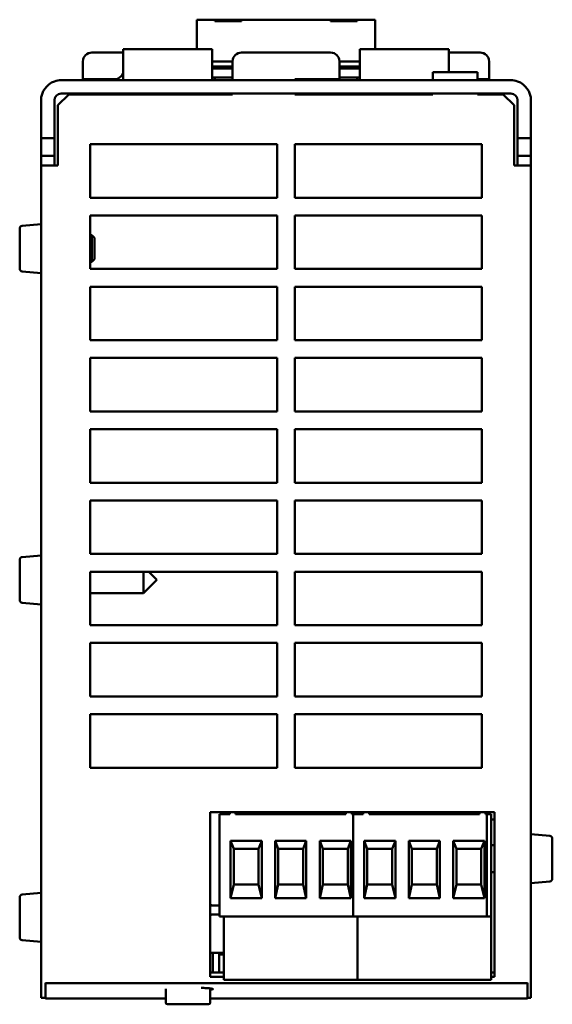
# Model space of a CAD drawing. Header units: millimetres. Extents: x -8 to 1688, y -8 to 1196.
# Tile 9 of 11: x 1329 to 1448, y 418 to 639. Entities that reach past the tile are written whole.
import ezdxf

# ---------------------------------------------------------------- set-up
doc = ezdxf.new("R2010")
doc.units = ezdxf.units.MM
doc.header["$LTSCALE"] = 4
doc.layers.add('Visibile (ISO)', color=7, linetype='Continuous', lineweight=50)

msp = doc.modelspace()

# ---------------------------------------------------------------- linework, layer by layer
at = {"layer": 'Visibile (ISO)'}
for p, q in [((1368.66, 638.85), (1372.66, 638.85)), ((1368.66, 632.25), (1368.66, 638.85)), ((1372.66, 638.85), (1372.66, 638.51)), ((1372.66, 638.85), (1378.66, 638.85)), ((1372.66, 638.51), (1378.66, 638.51)), ((1378.66, 638.51), (1378.66, 638.85)), ((1378.66, 638.85), (1398.66, 638.85)), ((1398.66, 638.85), (1398.66, 638.51)), ((1398.66, 638.85), (1404.66, 638.85)), ((1398.66, 638.51), (1404.66, 638.51)), ((1404.66, 638.85), (1408.66, 638.85)), ((1404.66, 638.51), (1404.66, 638.85)), ((1408.66, 638.85), (1408.66, 632.25)), ((1352.06, 631.48), (1345.06, 631.48)), ((1352.06, 632.25), (1372.06, 632.25)), ((1352.06, 631.24), (1352.06, 632.25)), ((1352.06, 631.24), (1352.06, 625.65)), ((1372.06, 632.25), (1372.06, 631.24)), ((1372.06, 625.65), (1372.06, 631.24)), ((1378.66, 631.48), (1398.66, 631.48)), ((1405.26, 632.25), (1425.26, 632.25)), ((1405.26, 631.24), (1405.26, 632.25)), ((1405.26, 631.24), (1405.26, 625.65)), ((1425.26, 632.25), (1425.26, 631.24)), ((1432.26, 631.48), (1425.26, 631.48)), ((1425.26, 627.08), (1425.26, 631.24)), ((1343.06, 629.48), (1343.06, 625.48)), ((1372.06, 629.46), (1376.66, 629.46)), ((1376.66, 628.37), (1372.06, 628.37)), ((1376.66, 629.48), (1376.66, 625.25)), ((1400.66, 625.48), (1400.66, 629.48)), ((1400.66, 629.46), (1405.26, 629.46)), ((1405.26, 628.37), (1400.66, 628.37)), ((1434.26, 625.48), (1434.26, 629.48)), ((1376.66, 627.85), (1372.06, 627.85)), ((1376.66, 625.85), (1372.06, 625.85)), ((1372.66, 625.25), (1372.66, 625.85)), ((1405.26, 627.85), (1400.66, 627.85)), ((1405.26, 625.85), (1400.66, 625.85)), ((1404.66, 625.85), (1404.66, 625.25)), ((1421.66, 627.08), (1421.66, 625.25)), ((1431.66, 627.08), (1421.66, 627.08)), ((1431.66, 625.25), (1431.66, 627.08)), ((1338.16, 625.25), (1439.16, 625.25)), ((1343.06, 625.48), (1350.62, 625.48)), ((1352.06, 625.65), (1352.06, 625.25)), ((1372.06, 625.25), (1372.06, 625.65)), ((1390.66, 625.48), (1400.66, 625.48)), ((1390.66, 625.25), (1390.66, 625.48)), ((1392.46, 625.25), (1392.46, 625.48)), ((1405.26, 625.65), (1405.26, 625.25)), ((1431.66, 625.48), (1434.26, 625.48)), ((1339.86, 622.08), (1337.46, 619.68)), ((1338.16, 622.25), (1439.16, 622.25)), ((1376.66, 622.08), (1339.86, 622.08)), ((1353.06, 622.25), (1353.06, 622.08)), ((1367.06, 622.08), (1367.06, 622.25)), ((1368.66, 622.25), (1368.66, 622.08)), ((1376.66, 622.25), (1376.66, 622.08)), ((1390.66, 622.08), (1390.66, 622.25)), ((1421.66, 622.08), (1390.66, 622.08)), ((1398.66, 622.25), (1398.66, 622.08)), ((1408.66, 622.25), (1408.66, 622.08)), ((1410.26, 622.25), (1410.26, 622.08)), ((1421.66, 622.25), (1421.66, 622.08)), ((1431.66, 622.08), (1431.66, 622.25)), ((1437.46, 622.08), (1431.66, 622.08)), ((1439.86, 619.68), (1437.46, 622.08)), ((1333.66, 620.75), (1333.66, 612.25)), ((1336.66, 612.25), (1336.66, 620.75)), ((1337.46, 619.68), (1337.46, 606.08)), ((1439.86, 606.08), (1439.86, 619.68)), ((1440.66, 612.25), (1440.66, 620.75)), ((1443.66, 612.25), (1443.66, 620.75)), ((1333.66, 608.25), (1333.66, 612.25)), ((1333.66, 612.25), (1336.66, 612.25)), ((1336.66, 612.25), (1336.66, 608.25)), ((1344.66, 598.88), (1344.66, 610.88)), ((1344.66, 610.88), (1386.66, 610.88)), ((1386.66, 610.88), (1386.66, 598.88)), ((1390.66, 598.88), (1390.66, 610.88)), ((1390.66, 610.88), (1432.66, 610.88)), ((1432.66, 610.88), (1432.66, 598.88)), ((1440.66, 608.25), (1440.66, 612.25)), ((1440.66, 612.25), (1443.66, 612.25)), ((1443.66, 612.25), (1443.66, 608.25)), ((1333.66, 606.08), (1333.66, 608.25)), ((1333.66, 608.25), (1336.66, 608.25)), ((1336.66, 608.25), (1336.66, 606.08)), ((1443.66, 608.25), (1440.66, 608.25)), ((1440.66, 606.08), (1440.66, 608.25)), ((1443.66, 608.25), (1443.66, 606.08)), ((1333.66, 458.34), (1333.66, 606.08)), ((1337.46, 606.08), (1333.66, 606.08)), ((1443.66, 606.08), (1439.86, 606.08)), ((1443.66, 606.08), (1443.66, 458.34)), ((1386.66, 598.88), (1344.66, 598.88)), ((1432.66, 598.88), (1390.66, 598.88)), ((1344.66, 582.88), (1344.66, 594.88)), ((1344.66, 594.88), (1386.66, 594.88)), ((1386.66, 594.88), (1386.66, 582.88)), ((1390.66, 582.88), (1390.66, 594.88)), ((1390.66, 594.88), (1432.66, 594.88)), ((1432.66, 594.88), (1432.66, 582.88)), ((1329.41, 592.57), (1333.66, 592.95)), ((1328.86, 582.92), (1328.86, 591.98)), ((1344.66, 590.45), (1345.04, 590.45)), ((1345.04, 584.45), (1345.04, 590.45)), ((1345.66, 589.83), (1345.04, 590.45)), ((1345.66, 589.83), (1345.66, 585.06)), ((1344.66, 584.45), (1345.04, 584.45)), ((1345.66, 585.06), (1345.04, 584.45)), ((1329.41, 582.32), (1333.66, 581.95)), ((1386.66, 582.88), (1344.66, 582.88)), ((1432.66, 582.88), (1390.66, 582.88)), ((1344.66, 566.88), (1344.66, 578.88)), ((1344.66, 578.88), (1386.66, 578.88)), ((1386.66, 578.88), (1386.66, 566.88)), ((1390.66, 566.88), (1390.66, 578.88)), ((1390.66, 578.88), (1432.66, 578.88)), ((1432.66, 578.88), (1432.66, 566.88)), ((1386.66, 566.88), (1344.66, 566.88)), ((1432.66, 566.88), (1390.66, 566.88)), ((1344.66, 550.88), (1344.66, 562.88)), ((1344.66, 562.88), (1386.66, 562.88)), ((1386.66, 562.88), (1386.66, 550.88)), ((1390.66, 550.88), (1390.66, 562.88)), ((1390.66, 562.88), (1432.66, 562.88)), ((1432.66, 562.88), (1432.66, 550.88)), ((1386.66, 550.88), (1344.66, 550.88)), ((1432.66, 550.88), (1390.66, 550.88)), ((1344.66, 534.88), (1344.66, 546.88)), ((1344.66, 546.88), (1386.66, 546.88)), ((1386.66, 546.88), (1386.66, 534.88)), ((1390.66, 534.88), (1390.66, 546.88)), ((1390.66, 546.88), (1432.66, 546.88)), ((1432.66, 546.88), (1432.66, 534.88)), ((1386.66, 534.88), (1344.66, 534.88)), ((1432.66, 534.88), (1390.66, 534.88)), ((1344.66, 518.88), (1344.66, 530.88)), ((1344.66, 530.88), (1386.66, 530.88)), ((1386.66, 530.88), (1386.66, 518.88)), ((1390.66, 518.88), (1390.66, 530.88)), ((1390.66, 530.88), (1432.66, 530.88)), ((1432.66, 530.88), (1432.66, 518.88)), ((1328.86, 508.52), (1328.86, 517.58)), ((1329.41, 518.17), (1333.66, 518.55)), ((1386.66, 518.88), (1344.66, 518.88)), ((1432.66, 518.88), (1390.66, 518.88)), ((1344.66, 502.88), (1344.66, 514.88)), ((1344.66, 514.88), (1386.66, 514.88)), ((1356.66, 510.05), (1356.66, 514.88)), ((1359.66, 513.05), (1356.66, 510.05)), ((1359.66, 513.05), (1357.82, 514.88)), ((1386.66, 514.88), (1386.66, 502.88)), ((1390.66, 502.88), (1390.66, 514.88)), ((1390.66, 514.88), (1432.66, 514.88)), ((1432.66, 514.88), (1432.66, 502.88)), ((1344.66, 510.05), (1356.66, 510.05)), ((1329.41, 507.92), (1333.66, 507.55)), ((1386.66, 502.88), (1344.66, 502.88)), ((1432.66, 502.88), (1390.66, 502.88)), ((1344.66, 486.88), (1344.66, 498.88)), ((1344.66, 498.88), (1386.66, 498.88)), ((1386.66, 498.88), (1386.66, 486.88)), ((1390.66, 486.88), (1390.66, 498.88)), ((1390.66, 498.88), (1432.66, 498.88)), ((1432.66, 498.88), (1432.66, 486.88)), ((1386.66, 486.88), (1344.66, 486.88)), ((1432.66, 486.88), (1390.66, 486.88)), ((1344.66, 470.88), (1344.66, 482.88)), ((1344.66, 482.88), (1386.66, 482.88)), ((1386.66, 482.88), (1386.66, 470.88)), ((1390.66, 470.88), (1390.66, 482.88)), ((1390.66, 482.88), (1432.66, 482.88)), ((1432.66, 482.88), (1432.66, 470.88)), ((1386.66, 470.88), (1344.66, 470.88)), ((1432.66, 470.88), (1390.66, 470.88)), ((1371.66, 458.34), (1371.66, 460.88)), ((1371.66, 460.88), (1435.46, 460.88)), ((1376.02, 460.47), (1373.72, 460.47)), ((1373.72, 437.47), (1373.72, 460.47)), ((1376.02, 460.88), (1376.02, 460.47)), ((1377.32, 460.88), (1377.32, 460.47)), ((1402.12, 460.47), (1377.32, 460.47)), ((1378.72, 460.47), (1378.72, 460.88)), ((1380.72, 460.47), (1380.72, 460.88)), ((1388.72, 460.47), (1388.72, 460.88)), ((1390.72, 460.47), (1390.72, 460.88)), ((1398.72, 460.47), (1398.72, 460.88)), ((1400.72, 460.47), (1400.72, 460.88)), ((1402.12, 460.88), (1402.12, 460.47)), ((1403.42, 460.88), (1403.42, 460.47)), ((1403.42, 460.47), (1403.72, 460.47)), ((1406.02, 460.47), (1403.72, 460.47)), ((1403.72, 437.47), (1403.72, 460.47)), ((1403.72, 460.47), (1403.72, 437.47)), ((1406.02, 460.88), (1406.02, 460.47)), ((1407.32, 460.88), (1407.32, 460.47)), ((1432.12, 460.47), (1407.32, 460.47)), ((1408.72, 460.47), (1408.72, 460.88)), ((1410.72, 460.47), (1410.72, 460.88)), ((1412.58, 460.47), (1412.58, 460.87)), ((1417.64, 460.47), (1417.64, 460.88)), ((1418.72, 460.47), (1418.72, 460.88)), ((1420.72, 460.47), (1420.72, 460.88)), ((1421.04, 460.88), (1421.04, 460.47)), ((1422.34, 460.47), (1422.34, 460.88)), ((1425.26, 460.88), (1425.26, 460.47)), ((1428.72, 460.47), (1428.72, 460.88)), ((1430.72, 460.47), (1430.72, 460.88)), ((1432.12, 460.88), (1432.12, 460.47)), ((1433.42, 460.88), (1433.42, 460.47)), ((1433.42, 460.47), (1433.72, 460.47)), ((1434.72, 460.47), (1433.72, 460.47)), ((1433.72, 460.47), (1433.72, 437.47)), ((1434.72, 460.47), (1434.72, 437.47)), ((1435.46, 460.88), (1435.46, 458.34)), ((1333.66, 458.34), (1333.66, 456.88)), ((1371.66, 458.34), (1371.66, 456.88)), ((1434.72, 459.27), (1435.46, 459.27)), ((1435.46, 456.88), (1435.46, 458.34)), ((1443.66, 456.88), (1443.66, 458.34)), ((1333.66, 423.91), (1333.66, 456.88)), ((1371.66, 423.91), (1371.66, 456.88)), ((1435.46, 456.88), (1435.46, 423.91)), ((1443.66, 456.88), (1443.66, 423.91)), ((1447.91, 455.57), (1443.66, 455.95)), ((1376.22, 454.47), (1376.22, 441.55)), ((1383.22, 454.47), (1376.22, 454.47)), ((1376.92, 452.67), (1376.22, 454.47)), ((1382.52, 452.67), (1383.22, 454.47)), ((1383.22, 441.55), (1383.22, 454.47)), ((1386.22, 454.47), (1386.22, 441.55)), ((1393.22, 454.47), (1386.22, 454.47)), ((1386.92, 452.67), (1386.22, 454.47)), ((1392.52, 452.67), (1393.22, 454.47)), ((1393.22, 441.55), (1393.22, 454.47)), ((1396.22, 454.47), (1396.22, 441.55)), ((1403.22, 454.47), (1396.22, 454.47)), ((1396.92, 452.67), (1396.22, 454.47)), ((1402.52, 452.67), (1403.22, 454.47)), ((1403.22, 441.55), (1403.22, 454.47)), ((1406.22, 454.47), (1406.22, 441.55)), ((1413.22, 454.47), (1406.22, 454.47)), ((1406.92, 452.67), (1406.22, 454.47)), ((1412.52, 452.67), (1413.22, 454.47)), ((1413.22, 441.55), (1413.22, 454.47)), ((1416.22, 454.47), (1416.22, 441.55)), ((1423.22, 454.47), (1416.22, 454.47)), ((1416.92, 452.67), (1416.22, 454.47)), ((1422.52, 452.67), (1423.22, 454.47)), ((1423.22, 441.55), (1423.22, 454.47)), ((1426.22, 454.47), (1426.22, 441.55)), ((1433.22, 454.47), (1426.22, 454.47)), ((1426.92, 452.67), (1426.22, 454.47)), ((1432.52, 452.67), (1433.22, 454.47)), ((1433.22, 441.55), (1433.22, 454.47)), ((1435.46, 453.45), (1434.72, 453.45)), ((1448.46, 454.98), (1448.46, 445.92)), ((1376.92, 452.67), (1376.92, 444.67)), ((1382.52, 452.67), (1376.92, 452.67)), ((1382.52, 444.67), (1382.52, 452.67)), ((1386.92, 452.67), (1386.92, 444.67)), ((1392.52, 452.67), (1386.92, 452.67)), ((1392.52, 444.67), (1392.52, 452.67)), ((1396.92, 452.67), (1396.92, 444.67)), ((1402.52, 452.67), (1396.92, 452.67)), ((1402.52, 444.67), (1402.52, 452.67)), ((1406.92, 452.67), (1406.92, 444.67)), ((1412.52, 452.67), (1406.92, 452.67)), ((1412.52, 444.67), (1412.52, 452.67)), ((1416.92, 452.67), (1416.92, 444.67)), ((1422.52, 452.67), (1416.92, 452.67)), ((1422.52, 444.67), (1422.52, 452.67)), ((1426.92, 452.67), (1426.92, 444.67)), ((1432.52, 452.67), (1426.92, 452.67)), ((1432.52, 444.67), (1432.52, 452.67)), ((1435.46, 447.45), (1434.72, 447.45)), ((1376.92, 444.67), (1376.22, 441.55)), ((1376.92, 444.67), (1382.52, 444.67)), ((1382.52, 444.67), (1383.22, 441.55)), ((1386.92, 444.67), (1386.22, 441.55)), ((1386.92, 444.67), (1392.52, 444.67)), ((1392.52, 444.67), (1393.22, 441.55)), ((1396.92, 444.67), (1396.22, 441.55)), ((1396.92, 444.67), (1402.52, 444.67)), ((1402.52, 444.67), (1403.22, 441.55)), ((1406.92, 444.67), (1406.22, 441.55)), ((1406.92, 444.67), (1412.52, 444.67)), ((1412.52, 444.67), (1413.22, 441.55)), ((1416.92, 444.67), (1416.22, 441.55)), ((1416.92, 444.67), (1422.52, 444.67)), ((1422.52, 444.67), (1423.22, 441.55)), ((1426.92, 444.67), (1426.22, 441.55)), ((1426.92, 444.67), (1432.52, 444.67)), ((1432.52, 444.67), (1433.22, 441.55)), ((1447.91, 445.32), (1443.66, 444.95)), ((1329.41, 442.37), (1333.66, 442.75)), ((1328.86, 432.72), (1328.86, 441.78)), ((1376.22, 441.55), (1383.22, 441.55)), ((1386.22, 441.55), (1393.22, 441.55)), ((1396.22, 441.55), (1403.22, 441.55)), ((1406.22, 441.55), (1413.22, 441.55)), ((1416.22, 441.55), (1423.22, 441.55)), ((1426.22, 441.55), (1433.22, 441.55)), ((1371.66, 439.94), (1373.72, 439.94)), ((1373.72, 437.94), (1371.66, 437.94)), ((1403.72, 437.47), (1373.72, 437.47)), ((1374.72, 423.27), (1374.72, 437.47)), ((1433.72, 437.47), (1403.72, 437.47)), ((1404.72, 423.27), (1404.72, 437.47)), ((1404.72, 423.27), (1404.72, 437.47)), ((1434.72, 437.47), (1433.72, 437.47)), ((1434.72, 423.27), (1434.72, 437.47)), ((1329.41, 432.12), (1333.66, 431.75)), ((1371.66, 429.27), (1374.72, 429.27)), ((1372.26, 424.88), (1372.26, 429.27)), ((1373.64, 429.27), (1373.64, 428.94)), ((1373.64, 428.94), (1373.64, 424.88)), ((1374.72, 428.94), (1373.64, 428.94)), ((1371.66, 424.88), (1374.72, 424.88)), ((1372.26, 424.88), (1372.26, 424.88)), ((1434.72, 424.88), (1435.46, 424.88)), ((1333.66, 423.91), (1333.66, 422.68)), ((1333.66, 422.68), (1333.66, 419.21)), ((1334.66, 422.49), (1334.66, 422.55)), ((1442.86, 422.49), (1334.66, 422.49)), ((1334.66, 419.05), (1334.66, 422.49)), ((1371.66, 423.91), (1371.66, 423.9)), ((1374.72, 423.9), (1371.66, 423.9)), ((1374.72, 423.27), (1404.72, 423.27)), ((1404.72, 423.27), (1434.72, 423.27)), ((1435.46, 423.9), (1434.72, 423.9)), ((1435.46, 423.9), (1435.46, 423.91)), ((1442.86, 422.49), (1442.86, 422.55)), ((1442.86, 422.49), (1442.86, 419.05)), ((1443.66, 422.68), (1443.66, 423.91)), ((1443.66, 419.21), (1443.66, 422.68)), ((1361.66, 421.18), (1361.66, 418.14)), ((1371.66, 421.3), (1371.66, 418.14)), ((1333.66, 419.21), (1334.66, 419.21)), ((1334.66, 419.05), (1361.66, 419.05)), ((1371.66, 419.05), (1442.86, 419.05)), ((1442.86, 419.21), (1443.66, 419.21)), ((1371.26, 417.74), (1362.06, 417.74))]:
    msp.add_line(p, q, dxfattribs=at)
for centre, radius, start, end in [((1345.06, 629.48), 2, 90, 180), ((1378.66, 629.48), 2, 90, 180), ((1398.66, 629.48), 2, 0, 90), ((1432.26, 629.48), 2, 0, 90), ((1349.46, 628.25), 3, 270, 330.0736), ((1338.16, 620.75), 4.5, 109.4712, 180), ((1338.16, 620.75), 4.5, 90, 109.4712), ((1439.16, 620.75), 4.5, 70.5288, 90), ((1439.16, 620.75), 4.5, 0, 70.5288), ((1338.16, 620.75), 1.5, 90, 180), ((1439.16, 620.75), 1.5, 0, 90), ((1329.46, 591.98), 0.6, 95, 180), ((1329.46, 582.92), 0.6, 180, 265), ((1329.46, 517.58), 0.6, 95, 180), ((1329.46, 508.52), 0.6, 180, 265), ((1412.18, 460.87), 0.4, 0, 1.6431), ((1447.86, 454.98), 0.6, 0, 85), ((1447.86, 445.92), 0.6, 275, 0), ((1329.46, 441.78), 0.6, 95, 180), ((1372.06, 440.34), 0.4, 180, 270), ((1372.06, 437.54), 0.4, 90, 180), ((1329.46, 432.72), 0.6, 180, 265), ((1362.06, 418.14), 0.4, 180, 270), ((1371.26, 418.14), 0.4, 270, 0)]:
    msp.add_arc(centre, radius, start, end, dxfattribs=at)
msp.add_open_spline([(1369.58, 421.44), (1370.03, 421.42), (1370.43, 421.4), (1371.22, 421.35), (1371.6, 421.31), (1372.11, 421.23), (1372.24, 421.19), (1372.24, 421.11), (1372.11, 421.07), (1371.8, 421.03), (1371.73, 421.02), (1371.66, 421.01)], degree=3, knots=[0.8707704, 0.8707704, 0.8707704, 0.8707704, 0.9424352, 0.9424352, 1.0368107, 1.0368107, 1.1311862, 1.1311862, 1.2255405, 1.2255405, 1.247471, 1.247471, 1.247471, 1.247471], dxfattribs=at)

doc.saveas('drawing.dxf')
